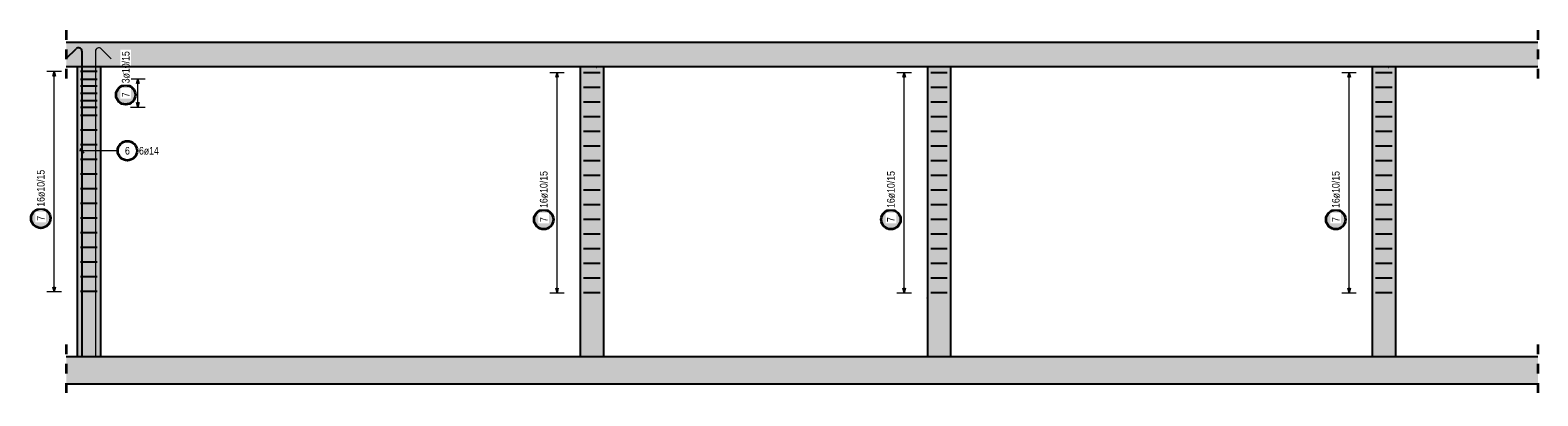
# Model space of a CAD drawing. Header units: millimetres. Extents: x -17.3 to 56.2, y -13.9 to 21.4.
# Tile 1 of 56: x -17.3 to -1.7, y -12.5 to -8.8. Entities that reach past the tile are written whole.
import ezdxf

# ---------------------------------------------------------------- set-up
doc = ezdxf.new("R2010")
doc.units = ezdxf.units.MM
doc.linetypes.add('HIDDEN', pattern=[0.375, 0.25, -0.125])
for name, color, linetype, lineweight in [('Bewehrung', 7, 'Continuous', 20), ('einlesen aus Plan EG', 7, 'Continuous', 20), ('Geschnittene Kanten', 7, 'Continuous', 20), ('Schraffuren', 7, 'Continuous', 20)]:
    doc.layers.add(name, color=color, linetype=linetype, lineweight=lineweight)
doc.styles.add('Arial Narrow', font='ARIALN.TTF')

msp = doc.modelspace()

# ---------------------------------------------------------------- hatches: boundary and pattern name
at = {"layer": 'einlesen aus Plan EG', "lineweight": 25, "true_color": 0xffffff}
for points in [[(-16.24, -9.436287), (-16.240067, -9.432448), (-16.240268, -9.428614), (-16.240603, -9.424789), (-16.241071, -9.420978), (-16.241671, -9.417186), (-16.242404, -9.413417), (-16.243267, -9.409676), (-16.244261, -9.405967), (-16.245384, -9.402296), (-16.246634, -9.398665), (-16.24801, -9.395081), (-16.24951, -9.391546), (-16.251133, -9.388067), (-16.252876, -9.384646), (-16.254737, -9.381287), (-16.256715, -9.377996), (-16.258806, -9.374776), (-16.261008, -9.371631), (-16.263319, -9.368565), (-16.265735, -9.365581), (-16.268254, -9.362683), (-16.270873, -9.359875), (-16.273588, -9.35716), (-16.276396, -9.354542), (-16.279293, -9.352023), (-16.282277, -9.349606), (-16.285344, -9.347296), (-16.288489, -9.345093), (-16.291709, -9.343002), (-16.295, -9.341025), (-16.298358, -9.339163), (-16.301779, -9.33742), (-16.305259, -9.335797), (-16.308793, -9.334297), (-16.312378, -9.332921), (-16.316008, -9.331671), (-16.31968, -9.330549), (-16.323389, -9.329555), (-16.32713, -9.328691), (-16.330899, -9.327959), (-16.334691, -9.327358), (-16.338502, -9.32689), (-16.342327, -9.326555), (-16.346161, -9.326354), (-16.35, -9.326287), (-16.353839, -9.326354), (-16.357673, -9.326555), (-16.361498, -9.32689), (-16.365309, -9.327358), (-16.369101, -9.327959), (-16.37287, -9.328691), (-16.376611, -9.329555), (-16.38032, -9.330549), (-16.383992, -9.331671), (-16.387622, -9.332921), (-16.391207, -9.334297), (-16.394741, -9.335797), (-16.398221, -9.33742), (-16.401642, -9.339163), (-16.405, -9.341025), (-16.408291, -9.343002), (-16.411511, -9.345093), (-16.414656, -9.347296), (-16.417723, -9.349606), (-16.420707, -9.352023), (-16.423604, -9.354542), (-16.426412, -9.35716), (-16.429127, -9.359875), (-16.431746, -9.362683), (-16.434265, -9.365581), (-16.436681, -9.368565), (-16.438992, -9.371631), (-16.441194, -9.374776), (-16.443285, -9.377996), (-16.445263, -9.381287), (-16.447124, -9.384646), (-16.448867, -9.388067), (-16.45049, -9.391546), (-16.45199, -9.395081), (-16.453366, -9.398665), (-16.454616, -9.402296), (-16.455739, -9.405967), (-16.456733, -9.409676), (-16.457596, -9.413417), (-16.458329, -9.417186), (-16.458929, -9.420978), (-16.459397, -9.424789), (-16.459732, -9.428614), (-16.459933, -9.432448), (-16.46, -9.436287), (-16.459933, -9.440126), (-16.459732, -9.443961), (-16.459397, -9.447786), (-16.458929, -9.451596), (-16.458329, -9.455389), (-16.457596, -9.459158), (-16.456733, -9.462899), (-16.455739, -9.466608), (-16.454616, -9.470279), (-16.453366, -9.47391), (-16.45199, -9.477494), (-16.45049, -9.481028), (-16.448867, -9.484508), (-16.447124, -9.487929), (-16.445263, -9.491287), (-16.443285, -9.494579), (-16.441194, -9.497799), (-16.438992, -9.500944), (-16.436681, -9.50401), (-16.434265, -9.506994), (-16.431746, -9.509892), (-16.429127, -9.5127), (-16.426412, -9.515415), (-16.423604, -9.518033), (-16.420707, -9.520552), (-16.417723, -9.522969), (-16.414656, -9.525279), (-16.411511, -9.527482), (-16.408291, -9.529573), (-16.405, -9.53155), (-16.401642, -9.533412), (-16.398221, -9.535155), (-16.394741, -9.536777), (-16.391207, -9.538278), (-16.387622, -9.539654), (-16.383992, -9.540904), (-16.38032, -9.542026), (-16.376611, -9.54302), (-16.37287, -9.543884), (-16.369101, -9.544616), (-16.365309, -9.545217), (-16.361498, -9.545685), (-16.357673, -9.546019), (-16.353839, -9.54622), (-16.35, -9.546287), (-16.346161, -9.54622), (-16.342327, -9.546019), (-16.338502, -9.545685), (-16.334691, -9.545217), (-16.330899, -9.544616), (-16.32713, -9.543884), (-16.323389, -9.54302), (-16.31968, -9.542026), (-16.316008, -9.540904), (-16.312378, -9.539654), (-16.308793, -9.538278), (-16.305259, -9.536777), (-16.301779, -9.535155), (-16.298358, -9.533412), (-16.295, -9.53155), (-16.291709, -9.529573), (-16.288489, -9.527482), (-16.285344, -9.525279), (-16.282277, -9.522969), (-16.279293, -9.520552), (-16.276396, -9.518033), (-16.273588, -9.515415), (-16.270873, -9.5127), (-16.268254, -9.509892), (-16.265735, -9.506994), (-16.263319, -9.50401), (-16.261008, -9.500944), (-16.258806, -9.497799), (-16.256715, -9.494579), (-16.254737, -9.491287), (-16.252876, -9.487929), (-16.251133, -9.484508), (-16.24951, -9.481028), (-16.24801, -9.477494), (-16.246634, -9.47391), (-16.245384, -9.470279), (-16.244261, -9.466608), (-16.243267, -9.462899), (-16.242404, -9.459158), (-16.241671, -9.455389), (-16.241071, -9.451596), (-16.240603, -9.447786), (-16.240268, -9.443961)], [(-17.118146, -10.7127), (-17.118213, -10.708861), (-17.118414, -10.705027), (-17.118748, -10.701202), (-17.119216, -10.697391), (-17.119817, -10.693599), (-17.120549, -10.68983), (-17.121413, -10.686089), (-17.122407, -10.68238), (-17.123529, -10.678708), (-17.124779, -10.675078), (-17.126155, -10.671494), (-17.127656, -10.667959), (-17.129278, -10.664479), (-17.131021, -10.661058), (-17.132883, -10.6577), (-17.13486, -10.654409), (-17.136951, -10.651189), (-17.139154, -10.648044), (-17.141464, -10.644978), (-17.143881, -10.641994), (-17.1464, -10.639096), (-17.149018, -10.636288), (-17.151733, -10.633573), (-17.154541, -10.630954), (-17.157439, -10.628435), (-17.160423, -10.626019), (-17.163489, -10.623708), (-17.166634, -10.621506), (-17.169854, -10.619415), (-17.173146, -10.617438), (-17.176504, -10.615576), (-17.179925, -10.613833), (-17.183405, -10.61221), (-17.186939, -10.61071), (-17.190523, -10.609334), (-17.194154, -10.608084), (-17.197826, -10.606962), (-17.201534, -10.605968), (-17.205275, -10.605104), (-17.209044, -10.604371), (-17.212837, -10.603771), (-17.216647, -10.603303), (-17.220472, -10.602968), (-17.224307, -10.602767), (-17.228146, -10.6027), (-17.231985, -10.602767), (-17.235819, -10.602968), (-17.239644, -10.603303), (-17.243455, -10.603771), (-17.247247, -10.604371), (-17.251016, -10.605104), (-17.254757, -10.605968), (-17.258466, -10.606962), (-17.262137, -10.608084), (-17.265768, -10.609334), (-17.269352, -10.61071), (-17.272887, -10.61221), (-17.276366, -10.613833), (-17.279787, -10.615576), (-17.283146, -10.617438), (-17.286437, -10.619415), (-17.289657, -10.621506), (-17.292802, -10.623708), (-17.295868, -10.626019), (-17.298852, -10.628435), (-17.30175, -10.630954), (-17.304558, -10.633573), (-17.307273, -10.636288), (-17.309892, -10.639096), (-17.312411, -10.641994), (-17.314827, -10.644978), (-17.317137, -10.648044), (-17.31934, -10.651189), (-17.321431, -10.654409), (-17.323408, -10.6577), (-17.32527, -10.661058), (-17.327013, -10.664479), (-17.328636, -10.667959), (-17.330136, -10.671494), (-17.331512, -10.675078), (-17.332762, -10.678708), (-17.333884, -10.68238), (-17.334878, -10.686089), (-17.335742, -10.68983), (-17.336474, -10.693599), (-17.337075, -10.697391), (-17.337543, -10.701202), (-17.337878, -10.705027), (-17.338079, -10.708861), (-17.338146, -10.7127), (-17.338079, -10.716539), (-17.337878, -10.720374), (-17.337543, -10.724198), (-17.337075, -10.728009), (-17.336474, -10.731802), (-17.335742, -10.735571), (-17.334878, -10.739312), (-17.333884, -10.74302), (-17.332762, -10.746692), (-17.331512, -10.750323), (-17.330136, -10.753907), (-17.328636, -10.757441), (-17.327013, -10.760921), (-17.32527, -10.764342), (-17.323408, -10.7677), (-17.321431, -10.770991), (-17.31934, -10.774212), (-17.317137, -10.777357), (-17.314827, -10.780423), (-17.312411, -10.783407), (-17.309892, -10.786305), (-17.307273, -10.789113), (-17.304558, -10.791828), (-17.30175, -10.794446), (-17.298852, -10.796965), (-17.295868, -10.799381), (-17.292802, -10.801692), (-17.289657, -10.803894), (-17.286437, -10.805986), (-17.283146, -10.807963), (-17.279787, -10.809825), (-17.276366, -10.811568), (-17.272887, -10.81319), (-17.269352, -10.814691), (-17.265768, -10.816066), (-17.262137, -10.817317), (-17.258466, -10.818439), (-17.254757, -10.819433), (-17.251016, -10.820297), (-17.247247, -10.821029), (-17.243455, -10.82163), (-17.239644, -10.822098), (-17.235819, -10.822432), (-17.231985, -10.822633), (-17.228146, -10.8227), (-17.224307, -10.822633), (-17.220472, -10.822432), (-17.216647, -10.822098), (-17.212837, -10.82163), (-17.209044, -10.821029), (-17.205275, -10.820297), (-17.201534, -10.819433), (-17.197826, -10.818439), (-17.194154, -10.817317), (-17.190523, -10.816066), (-17.186939, -10.814691), (-17.183405, -10.81319), (-17.179925, -10.811568), (-17.176504, -10.809825), (-17.173146, -10.807963), (-17.169854, -10.805986), (-17.166634, -10.803894), (-17.163489, -10.801692), (-17.160423, -10.799381), (-17.157439, -10.796965), (-17.154541, -10.794446), (-17.151733, -10.791828), (-17.149018, -10.789113), (-17.1464, -10.786305), (-17.143881, -10.783407), (-17.141464, -10.780423), (-17.139154, -10.777357), (-17.136951, -10.774212), (-17.13486, -10.770991), (-17.132883, -10.7677), (-17.131021, -10.764342), (-17.129278, -10.760921), (-17.127656, -10.757441), (-17.126155, -10.753907), (-17.124779, -10.750323), (-17.123529, -10.746692), (-17.122407, -10.74302), (-17.121413, -10.739312), (-17.120549, -10.735571), (-17.119817, -10.731802), (-17.119216, -10.728009), (-17.118748, -10.724198), (-17.118414, -10.720374)], [(-11.917732, -10.725412), (-11.917799, -10.721573), (-11.918, -10.717739), (-11.918335, -10.713914), (-11.918803, -10.710103), (-11.919403, -10.706311), (-11.920136, -10.702542), (-11.920999, -10.698801), (-11.921993, -10.695092), (-11.923116, -10.691421), (-11.924366, -10.68779), (-11.925742, -10.684206), (-11.927242, -10.680671), (-11.928865, -10.677192), (-11.930608, -10.673771), (-11.932469, -10.670412), (-11.934447, -10.667121), (-11.936538, -10.663901), (-11.93874, -10.660756), (-11.941051, -10.65769), (-11.943467, -10.654706), (-11.945986, -10.651808), (-11.948605, -10.649), (-11.95132, -10.646285), (-11.954128, -10.643666), (-11.957025, -10.641148), (-11.960009, -10.638731), (-11.963076, -10.636421), (-11.966221, -10.634218), (-11.969441, -10.632127), (-11.972732, -10.63015), (-11.97609, -10.628288), (-11.979511, -10.626545), (-11.982991, -10.624922), (-11.986525, -10.623422), (-11.99011, -10.622046), (-11.99374, -10.620796), (-11.997412, -10.619674), (-12.001121, -10.61868), (-12.004862, -10.617816), (-12.008631, -10.617084), (-12.012423, -10.616483), (-12.016234, -10.616015), (-12.020059, -10.61568), (-12.023893, -10.615479), (-12.027732, -10.615412), (-12.031571, -10.615479), (-12.035405, -10.61568), (-12.03923, -10.616015), (-12.043041, -10.616483), (-12.046833, -10.617084), (-12.050602, -10.617816), (-12.054343, -10.61868), (-12.058052, -10.619674), (-12.061724, -10.620796), (-12.065354, -10.622046), (-12.068939, -10.623422), (-12.072473, -10.624922), (-12.075953, -10.626545), (-12.079374, -10.628288), (-12.082732, -10.63015), (-12.086023, -10.632127), (-12.089243, -10.634218), (-12.092388, -10.636421), (-12.095455, -10.638731), (-12.098439, -10.641148), (-12.101336, -10.643666), (-12.104144, -10.646285), (-12.106859, -10.649), (-12.109478, -10.651808), (-12.111997, -10.654706), (-12.114413, -10.65769), (-12.116724, -10.660756), (-12.118926, -10.663901), (-12.121017, -10.667121), (-12.122995, -10.670412), (-12.124856, -10.673771), (-12.126599, -10.677192), (-12.128222, -10.680671), (-12.129722, -10.684206), (-12.131098, -10.68779), (-12.132348, -10.691421), (-12.133471, -10.695092), (-12.134465, -10.698801), (-12.135328, -10.702542), (-12.136061, -10.706311), (-12.136662, -10.710103), (-12.137129, -10.713914), (-12.137464, -10.717739), (-12.137665, -10.721573), (-12.137732, -10.725412), (-12.137665, -10.729251), (-12.137464, -10.733086), (-12.137129, -10.736911), (-12.136662, -10.740721), (-12.136061, -10.744514), (-12.135328, -10.748283), (-12.134465, -10.752024), (-12.133471, -10.755733), (-12.132348, -10.759404), (-12.131098, -10.763035), (-12.129722, -10.766619), (-12.128222, -10.770153), (-12.126599, -10.773633), (-12.124856, -10.777054), (-12.122995, -10.780412), (-12.121017, -10.783704), (-12.118926, -10.786924), (-12.116724, -10.790069), (-12.114413, -10.793135), (-12.111997, -10.796119), (-12.109478, -10.799017), (-12.106859, -10.801825), (-12.104144, -10.80454), (-12.101336, -10.807158), (-12.098439, -10.809677), (-12.095455, -10.812094), (-12.092388, -10.814404), (-12.089243, -10.816607), (-12.086023, -10.818698), (-12.082732, -10.820675), (-12.079374, -10.822537), (-12.075953, -10.82428), (-12.072473, -10.825902), (-12.068939, -10.827403), (-12.065354, -10.828779), (-12.061724, -10.830029), (-12.058052, -10.831151), (-12.054343, -10.832145), (-12.050602, -10.833009), (-12.046833, -10.833741), (-12.043041, -10.834342), (-12.03923, -10.83481), (-12.035405, -10.835144), (-12.031571, -10.835345), (-12.027732, -10.835412), (-12.023893, -10.835345), (-12.020059, -10.835144), (-12.016234, -10.83481), (-12.012423, -10.834342), (-12.008631, -10.833741), (-12.004862, -10.833009), (-12.001121, -10.832145), (-11.997412, -10.831151), (-11.99374, -10.830029), (-11.99011, -10.828779), (-11.986525, -10.827403), (-11.982991, -10.825902), (-11.979511, -10.82428), (-11.97609, -10.822537), (-11.972732, -10.820675), (-11.969441, -10.818698), (-11.966221, -10.816607), (-11.963076, -10.814404), (-11.960009, -10.812094), (-11.957025, -10.809677), (-11.954128, -10.807158), (-11.95132, -10.80454), (-11.948605, -10.801825), (-11.945986, -10.799017), (-11.943467, -10.796119), (-11.941051, -10.793135), (-11.93874, -10.790069), (-11.936538, -10.786924), (-11.934447, -10.783704), (-11.932469, -10.780412), (-11.930608, -10.777054), (-11.928865, -10.773633), (-11.927242, -10.770153), (-11.925742, -10.766619), (-11.924366, -10.763035), (-11.923116, -10.759404), (-11.921993, -10.755733), (-11.920999, -10.752024), (-11.920136, -10.748283), (-11.919403, -10.744514), (-11.918803, -10.740721), (-11.918335, -10.736911), (-11.918, -10.733086)], [(-8.327732, -10.725412), (-8.327799, -10.721573), (-8.328, -10.717739), (-8.328335, -10.713914), (-8.328803, -10.710103), (-8.329403, -10.706311), (-8.330136, -10.702542), (-8.330999, -10.698801), (-8.331993, -10.695092), (-8.333116, -10.691421), (-8.334366, -10.68779), (-8.335742, -10.684206), (-8.337242, -10.680671), (-8.338865, -10.677192), (-8.340608, -10.673771), (-8.342469, -10.670412), (-8.344447, -10.667121), (-8.346538, -10.663901), (-8.34874, -10.660756), (-8.351051, -10.65769), (-8.353467, -10.654706), (-8.355986, -10.651808), (-8.358605, -10.649), (-8.36132, -10.646285), (-8.364128, -10.643666), (-8.367025, -10.641148), (-8.370009, -10.638731), (-8.373076, -10.636421), (-8.376221, -10.634218), (-8.379441, -10.632127), (-8.382732, -10.63015), (-8.38609, -10.628288), (-8.389511, -10.626545), (-8.392991, -10.624922), (-8.396525, -10.623422), (-8.40011, -10.622046), (-8.40374, -10.620796), (-8.407412, -10.619674), (-8.411121, -10.61868), (-8.414862, -10.617816), (-8.418631, -10.617084), (-8.422423, -10.616483), (-8.426234, -10.616015), (-8.430059, -10.61568), (-8.433893, -10.615479), (-8.437732, -10.615412), (-8.441571, -10.615479), (-8.445405, -10.61568), (-8.44923, -10.616015), (-8.453041, -10.616483), (-8.456833, -10.617084), (-8.460602, -10.617816), (-8.464343, -10.61868), (-8.468052, -10.619674), (-8.471724, -10.620796), (-8.475354, -10.622046), (-8.478939, -10.623422), (-8.482473, -10.624922), (-8.485953, -10.626545), (-8.489374, -10.628288), (-8.492732, -10.63015), (-8.496023, -10.632127), (-8.499243, -10.634218), (-8.502388, -10.636421), (-8.505455, -10.638731), (-8.508439, -10.641148), (-8.511336, -10.643666), (-8.514144, -10.646285), (-8.516859, -10.649), (-8.519478, -10.651808), (-8.521997, -10.654706), (-8.524413, -10.65769), (-8.526724, -10.660756), (-8.528926, -10.663901), (-8.531017, -10.667121), (-8.532995, -10.670412), (-8.534856, -10.673771), (-8.536599, -10.677192), (-8.538222, -10.680671), (-8.539722, -10.684206), (-8.541098, -10.68779), (-8.542348, -10.691421), (-8.543471, -10.695092), (-8.544465, -10.698801), (-8.545328, -10.702542), (-8.546061, -10.706311), (-8.546662, -10.710103), (-8.547129, -10.713914), (-8.547464, -10.717739), (-8.547665, -10.721573), (-8.547732, -10.725412), (-8.547665, -10.729251), (-8.547464, -10.733086), (-8.547129, -10.736911), (-8.546662, -10.740721), (-8.546061, -10.744514), (-8.545328, -10.748283), (-8.544465, -10.752024), (-8.543471, -10.755733), (-8.542348, -10.759404), (-8.541098, -10.763035), (-8.539722, -10.766619), (-8.538222, -10.770153), (-8.536599, -10.773633), (-8.534856, -10.777054), (-8.532995, -10.780412), (-8.531017, -10.783704), (-8.528926, -10.786924), (-8.526724, -10.790069), (-8.524413, -10.793135), (-8.521997, -10.796119), (-8.519478, -10.799017), (-8.516859, -10.801825), (-8.514144, -10.80454), (-8.511336, -10.807158), (-8.508439, -10.809677), (-8.505455, -10.812094), (-8.502388, -10.814404), (-8.499243, -10.816607), (-8.496023, -10.818698), (-8.492732, -10.820675), (-8.489374, -10.822537), (-8.485953, -10.82428), (-8.482473, -10.825902), (-8.478939, -10.827403), (-8.475354, -10.828779), (-8.471724, -10.830029), (-8.468052, -10.831151), (-8.464343, -10.832145), (-8.460602, -10.833009), (-8.456833, -10.833741), (-8.453041, -10.834342), (-8.44923, -10.83481), (-8.445405, -10.835144), (-8.441571, -10.835345), (-8.437732, -10.835412), (-8.433893, -10.835345), (-8.430059, -10.835144), (-8.426234, -10.83481), (-8.422423, -10.834342), (-8.418631, -10.833741), (-8.414862, -10.833009), (-8.411121, -10.832145), (-8.407412, -10.831151), (-8.40374, -10.830029), (-8.40011, -10.828779), (-8.396525, -10.827403), (-8.392991, -10.825902), (-8.389511, -10.82428), (-8.38609, -10.822537), (-8.382732, -10.820675), (-8.379441, -10.818698), (-8.376221, -10.816607), (-8.373076, -10.814404), (-8.370009, -10.812094), (-8.367025, -10.809677), (-8.364128, -10.807158), (-8.36132, -10.80454), (-8.358605, -10.801825), (-8.355986, -10.799017), (-8.353467, -10.796119), (-8.351051, -10.793135), (-8.34874, -10.790069), (-8.346538, -10.786924), (-8.344447, -10.783704), (-8.342469, -10.780412), (-8.340608, -10.777054), (-8.338865, -10.773633), (-8.337242, -10.770153), (-8.335742, -10.766619), (-8.334366, -10.763035), (-8.333116, -10.759404), (-8.331993, -10.755733), (-8.330999, -10.752024), (-8.330136, -10.748283), (-8.329403, -10.744514), (-8.328803, -10.740721), (-8.328335, -10.736911), (-8.328, -10.733086)], [(-3.727725, -10.725412), (-3.727792, -10.721573), (-3.727993, -10.717739), (-3.728328, -10.713914), (-3.728796, -10.710103), (-3.729396, -10.706311), (-3.730129, -10.702542), (-3.730993, -10.698801), (-3.731987, -10.695092), (-3.733109, -10.691421), (-3.734359, -10.68779), (-3.735735, -10.684206), (-3.737235, -10.680671), (-3.738858, -10.677192), (-3.740601, -10.673771), (-3.742463, -10.670412), (-3.74444, -10.667121), (-3.746531, -10.663901), (-3.748733, -10.660756), (-3.751044, -10.65769), (-3.75346, -10.654706), (-3.755979, -10.651808), (-3.758598, -10.649), (-3.761313, -10.646285), (-3.764121, -10.643666), (-3.767019, -10.641148), (-3.770003, -10.638731), (-3.773069, -10.636421), (-3.776214, -10.634218), (-3.779434, -10.632127), (-3.782725, -10.63015), (-3.786083, -10.628288), (-3.789505, -10.626545), (-3.792984, -10.624922), (-3.796519, -10.623422), (-3.800103, -10.622046), (-3.803733, -10.620796), (-3.807405, -10.619674), (-3.811114, -10.61868), (-3.814855, -10.617816), (-3.818624, -10.617084), (-3.822416, -10.616483), (-3.826227, -10.616015), (-3.830052, -10.61568), (-3.833886, -10.615479), (-3.837725, -10.615412), (-3.841564, -10.615479), (-3.845399, -10.61568), (-3.849223, -10.616015), (-3.853034, -10.616483), (-3.856827, -10.617084), (-3.860596, -10.617816), (-3.864337, -10.61868), (-3.868045, -10.619674), (-3.871717, -10.620796), (-3.875348, -10.622046), (-3.878932, -10.623422), (-3.882466, -10.624922), (-3.885946, -10.626545), (-3.889367, -10.628288), (-3.892725, -10.63015), (-3.896016, -10.632127), (-3.899237, -10.634218), (-3.902382, -10.636421), (-3.905448, -10.638731), (-3.908432, -10.641148), (-3.91133, -10.643666), (-3.914138, -10.646285), (-3.916853, -10.649), (-3.919471, -10.651808), (-3.92199, -10.654706), (-3.924407, -10.65769), (-3.926717, -10.660756), (-3.928919, -10.663901), (-3.931011, -10.667121), (-3.932988, -10.670412), (-3.93485, -10.673771), (-3.936593, -10.677192), (-3.938215, -10.680671), (-3.939716, -10.684206), (-3.941092, -10.68779), (-3.942342, -10.691421), (-3.943464, -10.695092), (-3.944458, -10.698801), (-3.945322, -10.702542), (-3.946054, -10.706311), (-3.946655, -10.710103), (-3.947123, -10.713914), (-3.947457, -10.717739), (-3.947658, -10.721573), (-3.947725, -10.725412), (-3.947658, -10.729251), (-3.947457, -10.733086), (-3.947123, -10.736911), (-3.946655, -10.740721), (-3.946054, -10.744514), (-3.945322, -10.748283), (-3.944458, -10.752024), (-3.943464, -10.755733), (-3.942342, -10.759404), (-3.941092, -10.763035), (-3.939716, -10.766619), (-3.938215, -10.770153), (-3.936593, -10.773633), (-3.93485, -10.777054), (-3.932988, -10.780412), (-3.931011, -10.783704), (-3.928919, -10.786924), (-3.926717, -10.790069), (-3.924407, -10.793135), (-3.92199, -10.796119), (-3.919471, -10.799017), (-3.916853, -10.801825), (-3.914138, -10.80454), (-3.91133, -10.807158), (-3.908432, -10.809677), (-3.905448, -10.812094), (-3.902382, -10.814404), (-3.899237, -10.816607), (-3.896016, -10.818698), (-3.892725, -10.820675), (-3.889367, -10.822537), (-3.885946, -10.82428), (-3.882466, -10.825902), (-3.878932, -10.827403), (-3.875348, -10.828779), (-3.871717, -10.830029), (-3.868045, -10.831151), (-3.864337, -10.832145), (-3.860596, -10.833009), (-3.856827, -10.833741), (-3.853034, -10.834342), (-3.849223, -10.83481), (-3.845399, -10.835144), (-3.841564, -10.835345), (-3.837725, -10.835412), (-3.833886, -10.835345), (-3.830052, -10.835144), (-3.826227, -10.83481), (-3.822416, -10.834342), (-3.818624, -10.833741), (-3.814855, -10.833009), (-3.811114, -10.832145), (-3.807405, -10.831151), (-3.803733, -10.830029), (-3.800103, -10.828779), (-3.796519, -10.827403), (-3.792984, -10.825902), (-3.789505, -10.82428), (-3.786083, -10.822537), (-3.782725, -10.820675), (-3.779434, -10.818698), (-3.776214, -10.816607), (-3.773069, -10.814404), (-3.770003, -10.812094), (-3.767019, -10.809677), (-3.764121, -10.807158), (-3.761313, -10.80454), (-3.758598, -10.801825), (-3.755979, -10.799017), (-3.75346, -10.796119), (-3.751044, -10.793135), (-3.748733, -10.790069), (-3.746531, -10.786924), (-3.74444, -10.783704), (-3.742463, -10.780412), (-3.740601, -10.777054), (-3.738858, -10.773633), (-3.737235, -10.770153), (-3.735735, -10.766619), (-3.734359, -10.763035), (-3.733109, -10.759404), (-3.731987, -10.755733), (-3.730993, -10.752024), (-3.730129, -10.748283), (-3.729396, -10.744514), (-3.728796, -10.740721), (-3.728328, -10.736911), (-3.727993, -10.733086)]]:
    msp.add_hatch(color=7, dxfattribs=at).paths.add_polyline_path(points)
at = {"layer": 'Schraffuren', "lineweight": 13, "true_color": 0xd7ffd7}
for points in [[(-1.748245, -9.142594), (-1.748245, -8.892594), (-16.965709, -8.892594), (-16.965709, -9.142594)], [(-16.610876, -12.142601), (-16.610876, -9.1426), (-16.850876, -9.1426), (-16.850876, -12.142601)], [(-11.410462, -12.142601), (-11.410462, -9.1426), (-11.650462, -9.1426), (-11.650462, -12.142601)], [(-7.820462, -12.142601), (-7.820462, -9.1426), (-8.060462, -9.1426), (-8.060462, -12.142601)], [(-3.220455, -12.142601), (-3.220455, -9.1426), (-3.460455, -9.1426), (-3.460455, -12.142601)], [(-1.748245, -12.422594), (-1.748245, -12.142594), (-16.965709, -12.142594), (-16.965709, -12.422594)]]:
    msp.add_hatch(color=254, dxfattribs=at).paths.add_polyline_path(points)

# ---------------------------------------------------------------- linework, layer by layer
at = {"color": 2, "linetype": 'HIDDEN', "lineweight": 35, "ltscale": 0.25}
for p, q in [((-16.965709, -8.767594), (-16.965709, -9.267594)), ((-1.748245, -8.767594), (-1.748245, -9.267594)), ((-16.965709, -12.017594), (-16.965709, -12.547594)), ((-1.748245, -12.017594), (-1.748245, -12.547594))]:
    msp.add_line(p, q, dxfattribs=at)
at = {"color": 3, "linetype": 'HIDDEN', "lineweight": 25, "ltscale": 0.25}
for p, q in [((-16.850876, -9.142594), (-16.84857, -9.142594)), ((-16.84857, -9.142594), (-16.841741, -9.142594)), ((-16.841741, -9.142594), (-16.830652, -9.142594)), ((-16.830652, -9.142594), (-16.815729, -9.142594)), ((-16.815729, -9.142594), (-16.797544, -9.142594)), ((-16.797544, -9.142594), (-16.776798, -9.142594)), ((-16.776798, -9.142594), (-16.754287, -9.142594)), ((-16.754287, -9.142594), (-16.730876, -9.142594)), ((-16.730876, -9.142594), (-16.707465, -9.142594)), ((-16.707465, -9.142594), (-16.684954, -9.142594)), ((-16.684954, -9.142594), (-16.664207, -9.142594)), ((-16.664207, -9.142594), (-16.646023, -9.142594)), ((-16.646023, -9.142594), (-16.631099, -9.142594)), ((-16.631099, -9.142594), (-16.62001, -9.142594)), ((-16.62001, -9.142594), (-16.613181, -9.142594)), ((-16.613181, -9.142594), (-16.610876, -9.142594)), ((-11.650462, -9.142594), (-11.648156, -9.142594)), ((-11.648156, -9.142594), (-11.641328, -9.142594)), ((-11.641328, -9.142594), (-11.630238, -9.142594)), ((-11.630238, -9.142594), (-11.615315, -9.142594)), ((-11.615315, -9.142594), (-11.597131, -9.142594)), ((-11.597131, -9.142594), (-11.576384, -9.142594)), ((-11.576384, -9.142594), (-11.553873, -9.142594)), ((-11.553873, -9.142594), (-11.530462, -9.142594)), ((-11.530462, -9.142594), (-11.507051, -9.142594)), ((-11.507051, -9.142594), (-11.48454, -9.142594)), ((-11.48454, -9.142594), (-11.463794, -9.142594)), ((-11.463794, -9.142594), (-11.445609, -9.142594)), ((-11.445609, -9.142594), (-11.430686, -9.142594)), ((-11.430686, -9.142594), (-11.419597, -9.142594)), ((-11.419597, -9.142594), (-11.412768, -9.142594)), ((-11.412768, -9.142594), (-11.410462, -9.142594)), ((-8.060462, -9.142594), (-8.058156, -9.142594)), ((-8.058156, -9.142594), (-8.051328, -9.142594)), ((-8.051328, -9.142594), (-8.040238, -9.142594)), ((-8.040238, -9.142594), (-8.025315, -9.142594)), ((-8.025315, -9.142594), (-8.007131, -9.142594)), ((-8.007131, -9.142594), (-7.986384, -9.142594)), ((-7.986384, -9.142594), (-7.963873, -9.142594)), ((-7.963873, -9.142594), (-7.940462, -9.142594)), ((-7.940462, -9.142594), (-7.917051, -9.142594)), ((-7.917051, -9.142594), (-7.89454, -9.142594)), ((-7.89454, -9.142594), (-7.873794, -9.142594)), ((-7.873794, -9.142594), (-7.855609, -9.142594)), ((-7.855609, -9.142594), (-7.840686, -9.142594)), ((-7.840686, -9.142594), (-7.829597, -9.142594)), ((-7.829597, -9.142594), (-7.822768, -9.142594)), ((-7.822768, -9.142594), (-7.820462, -9.142594)), ((-3.460455, -9.142594), (-3.45815, -9.142594)), ((-3.45815, -9.142594), (-3.451321, -9.142594)), ((-3.451321, -9.142594), (-3.440232, -9.142594)), ((-3.440232, -9.142594), (-3.425308, -9.142594)), ((-3.425308, -9.142594), (-3.407124, -9.142594)), ((-3.407124, -9.142594), (-3.386377, -9.142594)), ((-3.386377, -9.142594), (-3.363866, -9.142594)), ((-3.363866, -9.142594), (-3.340455, -9.142594)), ((-3.340455, -9.142594), (-3.317045, -9.142594)), ((-3.317045, -9.142594), (-3.294533, -9.142594)), ((-3.294533, -9.142594), (-3.273787, -9.142594)), ((-3.273787, -9.142594), (-3.255603, -9.142594)), ((-3.255603, -9.142594), (-3.240679, -9.142594)), ((-3.240679, -9.142594), (-3.22959, -9.142594)), ((-3.22959, -9.142594), (-3.222761, -9.142594)), ((-3.222761, -9.142594), (-3.220455, -9.142594)), ((-16.850876, -12.142594), (-16.84857, -12.142594)), ((-16.84857, -12.142594), (-16.841741, -12.142594)), ((-16.841741, -12.142594), (-16.830652, -12.142594)), ((-16.830652, -12.142594), (-16.815729, -12.142594)), ((-16.815729, -12.142594), (-16.797544, -12.142594)), ((-16.797544, -12.142594), (-16.776798, -12.142594)), ((-16.776798, -12.142594), (-16.754287, -12.142594)), ((-16.754287, -12.142594), (-16.730876, -12.142594)), ((-16.730876, -12.142594), (-16.707465, -12.142594)), ((-16.707465, -12.142594), (-16.684954, -12.142594)), ((-16.684954, -12.142594), (-16.664207, -12.142594)), ((-16.664207, -12.142594), (-16.646023, -12.142594)), ((-16.646023, -12.142594), (-16.631099, -12.142594)), ((-16.631099, -12.142594), (-16.62001, -12.142594)), ((-16.62001, -12.142594), (-16.613181, -12.142594)), ((-16.613181, -12.142594), (-16.610876, -12.142594)), ((-11.650462, -12.142594), (-11.648156, -12.142594)), ((-11.648156, -12.142594), (-11.641328, -12.142594)), ((-11.641328, -12.142594), (-11.630238, -12.142594)), ((-11.630238, -12.142594), (-11.615315, -12.142594)), ((-11.615315, -12.142594), (-11.597131, -12.142594)), ((-11.597131, -12.142594), (-11.576384, -12.142594)), ((-11.576384, -12.142594), (-11.553873, -12.142594)), ((-11.553873, -12.142594), (-11.530462, -12.142594)), ((-11.530462, -12.142594), (-11.507051, -12.142594)), ((-11.507051, -12.142594), (-11.48454, -12.142594)), ((-11.48454, -12.142594), (-11.463794, -12.142594)), ((-11.463794, -12.142594), (-11.445609, -12.142594)), ((-11.445609, -12.142594), (-11.430686, -12.142594)), ((-11.430686, -12.142594), (-11.419597, -12.142594)), ((-11.419597, -12.142594), (-11.412768, -12.142594)), ((-11.412768, -12.142594), (-11.410462, -12.142594)), ((-8.060462, -12.142594), (-8.058156, -12.142594)), ((-8.058156, -12.142594), (-8.051328, -12.142594)), ((-8.051328, -12.142594), (-8.040238, -12.142594)), ((-8.040238, -12.142594), (-8.025315, -12.142594)), ((-8.025315, -12.142594), (-8.007131, -12.142594)), ((-8.007131, -12.142594), (-7.986384, -12.142594)), ((-7.986384, -12.142594), (-7.963873, -12.142594)), ((-7.963873, -12.142594), (-7.940462, -12.142594)), ((-7.940462, -12.142594), (-7.917051, -12.142594)), ((-7.917051, -12.142594), (-7.89454, -12.142594)), ((-7.89454, -12.142594), (-7.873794, -12.142594)), ((-7.873794, -12.142594), (-7.855609, -12.142594)), ((-7.855609, -12.142594), (-7.840686, -12.142594)), ((-7.840686, -12.142594), (-7.829597, -12.142594)), ((-7.829597, -12.142594), (-7.822768, -12.142594)), ((-7.822768, -12.142594), (-7.820462, -12.142594)), ((-3.460455, -12.142594), (-3.45815, -12.142594)), ((-3.45815, -12.142594), (-3.451321, -12.142594)), ((-3.451321, -12.142594), (-3.440232, -12.142594)), ((-3.440232, -12.142594), (-3.425308, -12.142594)), ((-3.425308, -12.142594), (-3.407124, -12.142594)), ((-3.407124, -12.142594), (-3.386377, -12.142594)), ((-3.386377, -12.142594), (-3.363866, -12.142594)), ((-3.363866, -12.142594), (-3.340455, -12.142594)), ((-3.340455, -12.142594), (-3.317045, -12.142594)), ((-3.317045, -12.142594), (-3.294533, -12.142594)), ((-3.294533, -12.142594), (-3.273787, -12.142594)), ((-3.273787, -12.142594), (-3.255603, -12.142594)), ((-3.255603, -12.142594), (-3.240679, -12.142594)), ((-3.240679, -12.142594), (-3.22959, -12.142594)), ((-3.22959, -12.142594), (-3.222761, -12.142594)), ((-3.222761, -12.142594), (-3.220455, -12.142594))]:
    msp.add_line(p, q, dxfattribs=at)
at = {"layer": 'Bewehrung', "color": 9, "linetype": 'Continuous', "lineweight": 0}
for p, q in [((-16.662876, -8.9846), (-16.662876, -12.1426)), ((-16.498805, -9.064173), (-16.603127, -8.959851))]:
    msp.add_line(p, q, dxfattribs=at)
for centre in [(-16.850876, -9.140685), (-16.850876, -9.140691), (-16.684954, -9.140685), (-11.650462, -9.153397), (-11.650462, -9.153403), (-11.48454, -9.153397), (-8.060462, -9.153397), (-8.060462, -9.153403), (-7.89454, -9.153397), (-3.460455, -9.153397), (-3.460455, -9.153403), (-3.294533, -9.153397), (-16.850876, -11.524162), (-16.610876, -11.524162), (-11.650462, -11.536874), (-11.410462, -11.536874), (-8.060462, -11.536874), (-7.820462, -11.536874), (-3.460455, -11.536874), (-3.220455, -11.536874)]:
    msp.add_circle(centre, 0.00111, dxfattribs=at)
msp.add_arc((-16.627876, -8.9846), 0.035, 45, 180, dxfattribs=at)
at = {"layer": 'einlesen aus Plan EG', "color": 5, "linetype": 'Continuous', "lineweight": 18}
for p, q in [((-17.015646, -9.195687), (-17.165646, -9.195687)), ((-17.090646, -11.469162), (-17.090646, -9.195687)), ((-16.15, -9.272594), (-16.3, -9.272594)), ((-16.225, -9.562594), (-16.225, -9.272594)), ((-11.815232, -9.208399), (-11.965232, -9.208399)), ((-11.890232, -11.481874), (-11.890232, -9.208399)), ((-8.225232, -9.208399), (-8.375232, -9.208399)), ((-8.300232, -11.481874), (-8.300232, -9.208399)), ((-3.625225, -9.208399), (-3.775225, -9.208399)), ((-3.700225, -11.481874), (-3.700225, -9.208399)), ((-16.3, -9.562594), (-16.15, -9.562594)), ((-17.165646, -11.469162), (-17.015646, -11.469162)), ((-11.965232, -11.481874), (-11.815232, -11.481874)), ((-8.375232, -11.481874), (-8.225232, -11.481874)), ((-3.775225, -11.481874), (-3.625225, -11.481874))]:
    msp.add_line(p, q, dxfattribs=at)
at = {"layer": 'einlesen aus Plan EG', "color": 3, "linetype": 'Continuous', "lineweight": 25}
for p, q in [((-17.090646, -9.195687), (-17.104043, -9.245687)), ((-17.077248, -9.245687), (-17.090646, -9.195687)), ((-16.645856, -9.195687), (-16.815876, -9.195687)), ((-16.815876, -9.272594), (-16.645836, -9.272594)), ((-16.645856, -9.347252), (-16.815876, -9.347252)), ((-16.225, -9.272594), (-16.238397, -9.322594)), ((-16.211603, -9.322594), (-16.225, -9.272594)), ((-11.890232, -9.208399), (-11.903629, -9.258399)), ((-11.876835, -9.258399), (-11.890232, -9.208399)), ((-11.445442, -9.208399), (-11.615462, -9.208399)), ((-8.300232, -9.208399), (-8.313629, -9.258399)), ((-8.286835, -9.258399), (-8.300232, -9.208399)), ((-7.855442, -9.208399), (-8.025462, -9.208399)), ((-3.700225, -9.208399), (-3.713623, -9.258399)), ((-3.686828, -9.258399), (-3.700225, -9.208399)), ((-3.255435, -9.208399), (-3.425455, -9.208399)), ((-16.815876, -9.417594), (-16.645836, -9.417594)), ((-16.645856, -9.498817), (-16.815876, -9.498817)), ((-11.445442, -9.359964), (-11.615462, -9.359964)), ((-7.855442, -9.359964), (-8.025462, -9.359964)), ((-3.255435, -9.359964), (-3.425455, -9.359964)), ((-16.815876, -9.562594), (-16.645836, -9.562594)), ((-16.645856, -9.650382), (-16.815876, -9.650382)), ((-16.238397, -9.512594), (-16.225, -9.562594)), ((-16.225, -9.562594), (-16.211603, -9.512594)), ((-11.445442, -9.511529), (-11.615462, -9.511529)), ((-11.445442, -9.663094), (-11.615462, -9.663094)), ((-7.855442, -9.511529), (-8.025462, -9.511529)), ((-7.855442, -9.663094), (-8.025462, -9.663094)), ((-3.255435, -9.511529), (-3.425455, -9.511529)), ((-3.255435, -9.663094), (-3.425455, -9.663094)), ((-16.645856, -9.801947), (-16.815876, -9.801947)), ((-11.445442, -9.814659), (-11.615462, -9.814659)), ((-7.855442, -9.814659), (-8.025462, -9.814659)), ((-3.255435, -9.814659), (-3.425455, -9.814659)), ((-16.645856, -9.953512), (-16.815876, -9.953512)), ((-11.445442, -9.966224), (-11.615462, -9.966224)), ((-7.855442, -9.966224), (-8.025462, -9.966224)), ((-3.255435, -9.966224), (-3.425455, -9.966224)), ((-16.645856, -10.105077), (-16.815876, -10.105077)), ((-11.445442, -10.117789), (-11.615462, -10.117789)), ((-7.855442, -10.117789), (-8.025462, -10.117789)), ((-3.255435, -10.117789), (-3.425455, -10.117789)), ((-16.645856, -10.256642), (-16.815876, -10.256642)), ((-11.445442, -10.269354), (-11.615462, -10.269354)), ((-7.855442, -10.269354), (-8.025462, -10.269354)), ((-3.255435, -10.269354), (-3.425455, -10.269354)), ((-16.645856, -10.408207), (-16.815876, -10.408207)), ((-11.445442, -10.420919), (-11.615462, -10.420919)), ((-7.855442, -10.420919), (-8.025462, -10.420919)), ((-3.255435, -10.420919), (-3.425455, -10.420919)), ((-16.645856, -10.559772), (-16.815876, -10.559772)), ((-11.445442, -10.572484), (-11.615462, -10.572484)), ((-7.855442, -10.572484), (-8.025462, -10.572484)), ((-3.255435, -10.572484), (-3.425455, -10.572484)), ((-16.645856, -10.711337), (-16.815876, -10.711337)), ((-11.445442, -10.724049), (-11.615462, -10.724049)), ((-7.855442, -10.724049), (-8.025462, -10.724049)), ((-3.255435, -10.724049), (-3.425455, -10.724049)), ((-16.645856, -10.862902), (-16.815876, -10.862902)), ((-11.445442, -10.875614), (-11.615462, -10.875614)), ((-7.855442, -10.875614), (-8.025462, -10.875614)), ((-3.255435, -10.875614), (-3.425455, -10.875614)), ((-16.645856, -11.014467), (-16.815876, -11.014467)), ((-11.445442, -11.027179), (-11.615462, -11.027179)), ((-7.855442, -11.027179), (-8.025462, -11.027179)), ((-3.255435, -11.027179), (-3.425455, -11.027179)), ((-16.645856, -11.166032), (-16.815876, -11.166032)), ((-11.445442, -11.178744), (-11.615462, -11.178744)), ((-7.855442, -11.178744), (-8.025462, -11.178744)), ((-3.255435, -11.178744), (-3.425455, -11.178744)), ((-16.645856, -11.317597), (-16.815876, -11.317597)), ((-11.445442, -11.330309), (-11.615462, -11.330309)), ((-7.855442, -11.330309), (-8.025462, -11.330309)), ((-3.255435, -11.330309), (-3.425455, -11.330309)), ((-17.104043, -11.419162), (-17.090646, -11.469162)), ((-17.090646, -11.469162), (-17.077248, -11.419162)), ((-16.645856, -11.469162), (-16.815876, -11.469162)), ((-11.903629, -11.431874), (-11.890232, -11.481874)), ((-11.890232, -11.481874), (-11.876835, -11.431874)), ((-11.445442, -11.481874), (-11.615462, -11.481874)), ((-8.313629, -11.431874), (-8.300232, -11.481874)), ((-8.300232, -11.481874), (-8.286835, -11.431874)), ((-7.855442, -11.481874), (-8.025462, -11.481874)), ((-3.713623, -11.431874), (-3.700225, -11.481874)), ((-3.700225, -11.481874), (-3.686828, -11.431874)), ((-3.255435, -11.481874), (-3.425455, -11.481874))]:
    msp.add_line(p, q, dxfattribs=at)
at = {"layer": 'einlesen aus Plan EG', "color": 2, "linetype": 'Continuous', "lineweight": 35}
for centre in [(-16.35, -9.436287), (-17.228146, -10.7127), (-12.027732, -10.725412), (-8.437732, -10.725412), (-3.837725, -10.725412)]:
    msp.add_circle(centre, 0.1, dxfattribs=at)
at = {"layer": 'Geschnittene Kanten', "color": 3, "linetype": 'Continuous', "lineweight": 25}
for p, q in [((-16.965709, -9.142594), (-16.850876, -9.142594)), ((-16.850876, -9.1426), (-16.850876, -12.142601)), ((-16.610876, -9.1426), (-16.610876, -12.142601)), ((-11.650462, -9.1426), (-11.650462, -12.142601)), ((-11.410462, -9.142594), (-8.060462, -9.142594)), ((-11.410462, -9.1426), (-11.410462, -12.142601)), ((-8.060462, -9.1426), (-8.060462, -12.142601)), ((-7.820462, -9.142594), (-3.460455, -9.142594)), ((-7.820462, -9.1426), (-7.820462, -12.142601)), ((-3.460455, -9.1426), (-3.460455, -12.142601)), ((-3.220455, -9.142594), (-1.748245, -9.142594)), ((-3.220455, -9.1426), (-3.220455, -12.142601)), ((-16.965709, -12.142594), (-16.850876, -12.142594)), ((-16.610876, -12.142594), (-11.650462, -12.142594)), ((-11.410462, -12.142594), (-8.060462, -12.142594)), ((-7.820462, -12.142594), (-3.460455, -12.142594)), ((-3.220455, -12.142594), (-1.748245, -12.142594)), ((-16.965709, -12.422594), (-1.748245, -12.422594))]:
    msp.add_line(p, q, dxfattribs=at)
at = {"layer": 'Schraffuren', "color": 3, "linetype": 'Continuous', "lineweight": 25}
for p, q in [((-16.965709, -9.062153), (-16.863401, -8.959845)), ((-16.803652, -8.984594), (-16.803652, -12.142594)), ((-16.825749, -9.992007), (-16.781555, -10.036202))]:
    msp.add_line(p, q, dxfattribs=at)
at = {"layer": 'Schraffuren', "color": 5, "linetype": 'Continuous', "lineweight": 18}
msp.add_line((-16.432949, -10.014105), (-16.828652, -10.014105), dxfattribs=at)
at = {"layer": 'Schraffuren', "color": 2, "linetype": 'Continuous', "lineweight": 35}
msp.add_circle((-16.332949, -10.014105), 0.1, dxfattribs=at)
at = {"layer": 'Schraffuren', "color": 3, "linetype": 'Continuous', "lineweight": 25}
msp.add_arc((-16.838652, -8.984594), 0.035, 0, 135, dxfattribs=at)

# ---------------------------------------------------------------- texts
at = {"layer": 'Schraffuren', "color": 2, "lineweight": 35, "char_height": 0.07875, "attachment_point": 1, "line_spacing_factor": 0.9, "style": 'Arial Narrow'}
for s, insert in [('6', (-16.357756, -9.97473)), ('6ø14', (-16.212949, -9.97473))]:
    msp.add_mtext(s, dxfattribs=dict(at, insert=insert))

# ---------------------------------------------------------------- next in the draw order: texts
at = {"layer": 'einlesen aus Plan EG', "color": 2, "lineweight": 35, "char_height": 0.07875, "attachment_point": 1, "rotation": 90, "line_spacing_factor": 0.9, "style": 'Arial Narrow', "bg_fill": 3, "box_fill_scale": 1.2, "bg_fill_color": 256, "bg_fill_true_color": 13158600, "bg_fill_transparency": 0}
for s, insert in [('3ø10/15', (-16.389375, -9.316287)), ('7', (-16.389375, -9.461094)), ('16ø10/15', (-17.267521, -10.5927)), ('16ø10/15', (-12.067107, -10.605412)), ('16ø10/15', (-8.477107, -10.605412)), ('16ø10/15', (-3.8771, -10.605412)), ('7', (-17.267521, -10.737507)), ('7', (-12.067107, -10.750219)), ('7', (-8.477107, -10.750219)), ('7', (-3.8771, -10.750219))]:
    msp.add_mtext(s, dxfattribs=dict(at, insert=insert))

# ---------------------------------------------------------------- next in the draw order: linework, layer by layer
at = {"layer": 'Geschnittene Kanten', "color": 3, "linetype": 'Continuous', "lineweight": 25}
for p, q in [((-16.965709, -8.892594), (-1.748245, -8.892594)), ((-16.610876, -9.142594), (-11.650462, -9.142594))]:
    msp.add_line(p, q, dxfattribs=at)

doc.saveas('drawing.dxf')
